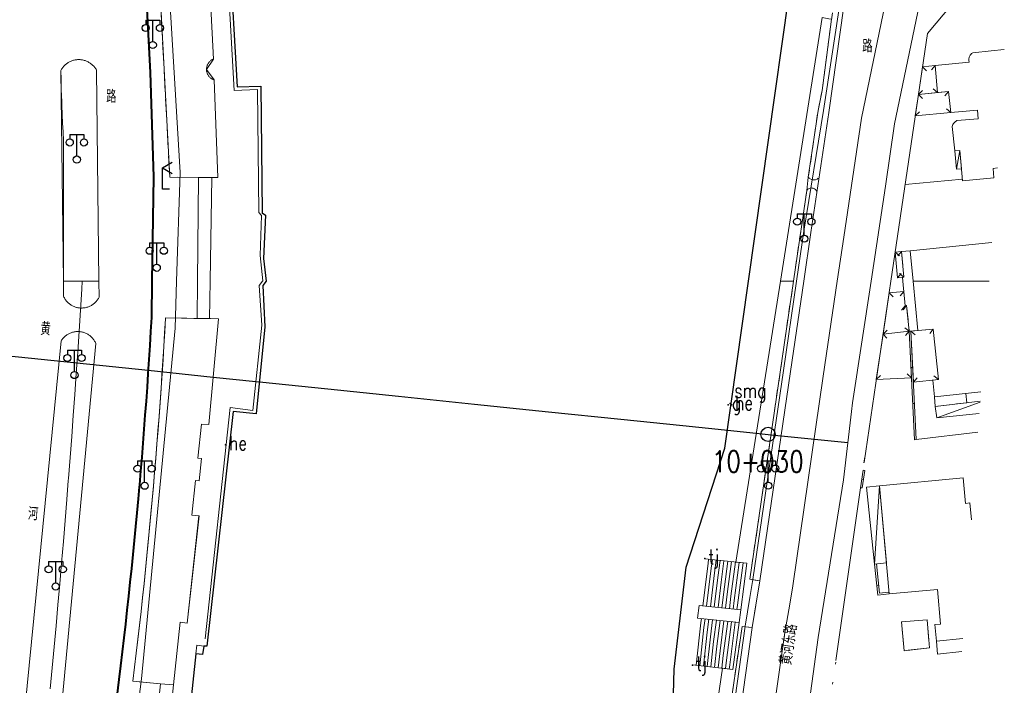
# Model space of a CAD drawing. Extents: x 39508475 to 39522402, y 3783947 to 3795549.
# Tile 241 of 256: x 39518041 to 39518179, y 3792443 to 3792537. Entities that reach past the tile are written whole.
import ezdxf
from ezdxf.enums import TextEntityAlignment as Align

# ---------------------------------------------------------------- set-up
doc = ezdxf.new("R2010")
doc.units = 0
doc.header["$PDSIZE"] = 0.2
for name, pattern in [('X0', [4, 3, -1]), ('X5', [3, 2, -1]), ('X6', [2, 1, -1])]:
    doc.linetypes.add(name, pattern=pattern)
doc.layers.get('0').update_dxf_attribs({"linetype": 'CONTINUOUS'})
for name, color, linetype in [('DLSS', 4, 'CONTINUOUS'), ('JCDL_DMX_F', 30, 'CONTINUOUS'), ('JCDL_JMDD_F', 231, 'CONTINUOUS'), ('JCDL_JMDX_F', 231, 'CONTINUOUS'), ('JCDL_JT_ZJ', 100, 'CONTINUOUS'), ('JCDL_JTD_F', 100, 'CONTINUOUS'), ('JCDL_SXX_F', 5, 'CONTINUOUS'), ('JCDL_ZBM', 3, 'CONTINUOUS'), ('JMD', 6, 'CONTINUOUS'), ('SXSS', 5, 'CONTINUOUS'), ('zdh', 7, 'CONTINUOUS'), ('断面线', 2, 'CONTINUOUS')]:
    doc.layers.add(name, color=color, linetype=linetype)
for name, color, linetype, lineweight in [('JCDL_JMDX', 1, 'CONTINUOUS', 0), ('JCDL_ZBX', 3, 'CONTINUOUS', 0), ('JCDL_ZBX_F', 7, 'CONTINUOUS', 0), ('TEXTL_ZJ', 7, 'CONTINUOUS', 0)]:
    doc.layers.add(name, color=color, linetype=linetype, lineweight=lineweight)
doc.styles.add('HZ', font='rs', dxfattribs={"width": 0.8, "bigfont": 'hztxt'})
doc.linetypes.add('10422', pattern='A,2,[150,AAA.SHX,S=1,R=0,X=0,Y=1],2,[177,AAA.SHX,S=1,R=0,X=0,Y=0.8],1e-09', length=4)
doc.linetypes.add('X19', pattern='A,4.5,[145,symbolx.shx,S=1,R=0,X=0,Y=1],4.5,-0.5,[146,symbolx.shx,S=1,R=0,X=0,Y=0],-0.5', length=10)
doc.linetypes.add('X35', pattern='A,2,[150,AAA.SHX,S=1,R=0,X=0,Y=1],2,[177,AAA.SHX,S=1,R=0,X=0,Y=0.8],1e-09', length=4)
doc.linetypes.add('X39', pattern='A,2,[150,symbolx.shx,S=1,R=0,X=0,Y=1],2,[151,symbolx.shx,S=1,R=0,X=0,Y=3],1e-11', length=4)
doc.linetypes.add('X4', pattern='A,0,-1e-09,[149,symbolx.shx,S=0.15,R=0,X=0,Y=0],-1.6', length=1.6)
doc.linetypes.add('X49', pattern='A,0,[5,symbolt.shx,S=1,R=0,X=0,Y=0],-10', length=10)
doc.linetypes.add('X7', pattern='A,6,-1.333,[149,symbolx.shx,S=0.25,R=0,X=0,Y=0],-1.333,[149,symbolx.shx,S=0.25,R=0,X=0,Y=0],-1.333', length=9.999)

# ---------------------------------------------------------------- blocks, each defined once
blk = doc.blocks.new('3521000')
at = {"color": 0}
for p, q in [((-1, 3.5), (1, 3.5)), ((0, 0.5), (0, 3.5))]:
    blk.add_line(p, q, dxfattribs=at)
at = {"color": 0, "linetype": 'Continuous', "flags": 128}
for points in [[(-1, 3.5), (-1, 2.9)], [(1, 3.5), (1, 2.9)]]:
    blk.add_lwpolyline(points, dxfattribs=at)
at = {"color": 0}
for centre in [(-1, 2.4), (1, 2.4), (0, 0)]:
    blk.add_circle(centre, 0.5, dxfattribs=at)
blk = doc.blocks.new('4563000')
at = {"color": 0}
for p, q in [((0, 0), (0, 3)), ((1, 0), (0, 0))]:
    blk.add_line(p, q, dxfattribs=at)
at = {"color": 0, "linetype": 'Continuous', "flags": 128}
for points in [[(0, 3), (1.39, 3.8)], [(0, 3), (1.39, 2.2)]]:
    blk.add_lwpolyline(points, dxfattribs=at)

msp = doc.modelspace()

# ---------------------------------------------------------------- linework, layer by layer
at = {"layer": 'DLSS', "linetype": 'X7', "lineweight": 0}
for points in [[(39518155.66548, 3792500), (39518156.58163, 3792506.18195), (39518159.05917, 3792522.92746), (39518162.38802, 3792539.01523), (39518163.18279, 3792542.85193), (39518163.27202, 3792543.9633), (39518163.51583, 3792547.00098), (39518164.87712, 3792563.74487), (39518165.0018, 3792566.13088), (39518164.66023, 3792567.73137), (39518163.61216, 3792572.64601), (39518163.20053, 3792575.99905), (39518159.51597, 3792595.39548), (39518157.26532, 3792612.49679), (39518156.91112, 3792616.17577), (39518154.91305, 3792626.47045), (39518149.85171, 3792649.29943)], [(39518049.46704, 3792500), (39518049.39851, 3792498.87861), (39518049.21225, 3792495.917), (39518049.0207, 3792492.95573), (39518048.82388, 3792489.99481), (39518048.62179, 3792487.03423), (39518048.41441, 3792484.07403), (39518048.20177, 3792481.1142), (39518047.98385, 3792478.15475), (39518047.76066, 3792475.19569), (39518047.53219, 3792472.23704), (39518047.50889, 3792471.94468), (39518047.29846, 3792469.2788), (39518047.05945, 3792466.32098), (39518046.81517, 3792463.36359), (39518046.56563, 3792460.40664), (39518046.31081, 3792457.45014), (39518046.05073, 3792454.4941), (39518045.78538, 3792451.53852), (39518045.51477, 3792448.58343), (39518045.23889, 3792445.62882), (39518044.95774, 3792442.67471)], [(39518092.18949, 3792250), (39518095.267, 3792258.38738), (39518105.38753, 3792285.7391), (39518114.08621, 3792309.40366), (39518116.01544, 3792314.65118), (39518119.80781, 3792324.20066), (39518122.26235, 3792330.95848), (39518128.67131, 3792348.59834), (39518133.07805, 3792360.7285), (39518134.88717, 3792366.52732), (39518135.45673, 3792368.14658), (39518136.74797, 3792374.78071), (39518139.60986, 3792389.48177), (39518139.81459, 3792391.5091), (39518140.52209, 3792396.30204), (39518144.51527, 3792423.43448), (39518144.94426, 3792426.61108), (39518145.17429, 3792428.87269), (39518148.2911, 3792450.58509), (39518148.96509, 3792454.55318), (39518149.40353, 3792457.13571), (39518153.68458, 3792486.63333), (39518155.66548, 3792500)]]:
    msp.add_lwpolyline(points, dxfattribs=at)
at = {"layer": 'DLSS', "linetype": 'Continuous', "lineweight": 20}
for points in [[(39518160.41285, 3792500), (39518162.44547, 3792513.36764), (39518163.72065, 3792522.11072), (39518167.87378, 3792542.181), (39518169.67393, 3792564.21949), (39518169.72831, 3792566.64682), (39518168.28135, 3792573.42879), (39518167.87709, 3792576.72808), (39518162.18762, 3792605.40012), (39518163.729, 3792606.91606), (39518162.03554, 3792621.74546), (39518162.25699, 3792623.85499), (39518163.022, 3792627.24601), (39518164.26999, 3792630.48901), (39518165.679, 3792633.05901), (39518166.42472, 3792634.16999)], [(39518141.847, 3792631.077), (39518142.276, 3792630.495), (39518142.652, 3792629.604), (39518143.235, 3792628.288), (39518144.19699, 3792626.348), (39518145.994, 3792622.722), (39518148.724, 3792617.21399), (39518151.20301, 3792612.065), (39518151.867, 3792610.63999), (39518154.92799, 3792594.52399), (39518158.58399, 3792575.278), (39518159.002, 3792571.873), (39518159.92377, 3792568.13907), (39518160.093, 3792566.757), (39518160.306, 3792565.759), (39518160.20137, 3792564.18442), (39518159.0045, 3792555.00183), (39518157.54638, 3792544.91896), (39518157.28786, 3792542.76867), (39518156.58401, 3792538.66191), (39518154.45901, 3792523.74301), (39518151.962, 3792506.866), (39518150.94448, 3792500)], [(39518097.20797, 3792250), (39518097.44999, 3792250.66264), (39518120.40475, 3792312.88113), (39518124.23912, 3792322.54604), (39518137.54934, 3792359.18531), (39518140.05925, 3792367.03658), (39518144.29476, 3792388.79219), (39518144.50989, 3792390.92773), (39518149.53245, 3792425.05057), (39518152.96846, 3792449.8766), (39518156.54301, 3792472.073), (39518157.66355, 3792481.64682), (39518157.808, 3792482.869), (39518160.41285, 3792500)], [(39518150.94448, 3792500), (39518149.064, 3792487.31099), (39518144.79, 3792457.862), (39518144.361, 3792455.335), (39518143.677, 3792451.308), (39518140.306, 3792427.16001), (39518139.89101, 3792424.08701), (39518135.90201, 3792396.983), (39518135.179, 3792392.08499), (39518134.985, 3792390.164), (39518132.164, 3792375.673), (39518130.938, 3792369.374), (39518130.454, 3792367.998), (39518130.08374, 3792366.81279), (39518128.652, 3792362.222), (39518124.282, 3792350.193), (39518117.873, 3792332.553), (39518115.44199, 3792325.86)]]:
    msp.add_lwpolyline(points, dxfattribs=at)
at = {"layer": 'DLSS', "linetype": 'Continuous', "lineweight": 40}
for points in [[(39518055.42901, 3792597.927), (39518059.033, 3792529.353), (39518059.467, 3792514.68)], [(39518059.467, 3792514.68), (39518059.26746, 3792500)], [(39518059.26746, 3792500), (39518059.198, 3792494.89), (39518059.08355, 3792492.92644), (39518058.96379, 3792490.96319), (39518058.83913, 3792489.00025), (39518058.70956, 3792487.03763), (39518058.5751, 3792485.07534), (39518058.43574, 3792483.11338), (39518058.29148, 3792481.15179), (39518058.14233, 3792479.19056), (39518057.98828, 3792477.2297), (39518057.82933, 3792475.26924), (39518057.66549, 3792473.30918), (39518057.49676, 3792471.34954), (39518057.471, 3792471.06), (39518057.32314, 3792469.39032), (39518057.14462, 3792467.43154), (39518056.96122, 3792465.47322), (39518056.77292, 3792463.51536), (39518056.57974, 3792461.55797), (39518056.38168, 3792459.60108), (39518056.17872, 3792457.64468), (39518055.97089, 3792455.6888), (39518055.75817, 3792453.73344), (39518055.54058, 3792451.77862), (39518055.3181, 3792449.82434), (39518055.09074, 3792447.87063), (39518054.85851, 3792445.9175), (39518054.621, 3792443.965), (39518052.82399, 3792429.06384)]]:
    msp.add_lwpolyline(points, dxfattribs=at)
at = {"layer": 'DLSS', "linetype": 'X6', "lineweight": 0}
for points in [[(39518152.985, 3792514.46799), (39518152.811, 3792514.351), (39518152.61, 3792514.273), (39518152.471, 3792514.247), (39518152.258, 3792514.247), (39518152.056, 3792514.292), (39518151.72, 3792514.49), (39518151.58801, 3792514.637), (39518152.951, 3792524.009), (39518153.537, 3792526.841), (39518155.12894, 3792538.98241)], [(39518149.4973, 3792500), (39518151.364, 3792512.755), (39518151.512, 3792512.923), (39518151.729, 3792513.056), (39518151.96001, 3792513.112), (39518152.14099, 3792513.107), (39518152.292, 3792513.06999), (39518152.451, 3792512.994), (39518152.57501, 3792512.89799), (39518152.722, 3792512.70899), (39518152.79899, 3792512.51701)], [(39518144.79, 3792457.862), (39518143.36201, 3792458.078), (39518149.4973, 3792500)], [(39518143.677, 3792451.308), (39518142.275, 3792451.43799), (39518139.007, 3792429.449), (39518139.047, 3792429.166), (39518139.17099, 3792428.927), (39518139.32799, 3792428.776), (39518139.46599, 3792428.69799), (39518139.62299, 3792428.65), (39518139.91, 3792428.651), (39518140.133, 3792428.733), (39518140.35801, 3792428.927), (39518140.471, 3792429.135), (39518140.62841, 3792429.43792)]]:
    msp.add_lwpolyline(points, dxfattribs=at)
at = {"layer": 'JCDL_DMX_F', "color": 3, "linetype": 'X35', "lineweight": 0}
for points in [[(39518147.65501, 3792500), (39518153.521, 3792537.07201)], [(39518141.40386, 3792460.49389), (39518147.65501, 3792500)], [(39518117.88804, 3792342.68606), (39518126.13195, 3792365.1088), (39518128.83537, 3792374.77183), (39518129.41843, 3792377.27884), (39518139.51362, 3792445.54932)]]:
    msp.add_lwpolyline(points, dxfattribs=at)
at = {"layer": 'JCDL_JMDX', "color": 6, "linetype": 'X19', "lineweight": 0}
for points in [[(39518066.15233, 3792610.45699), (39518070.854, 3792526.84199), (39518074.097, 3792526.97301), (39518074.28701, 3792509.63999), (39518074.66101, 3792509.235), (39518074.506, 3792503.591), (39518074.84401, 3792500.049), (39518074.80803, 3792500)], [(39518171.76381, 3792538.92174), (39518168.34691, 3792534.823), (39518163.19628, 3792500)], [(39518165.20658, 3792513.59931), (39518173.25834, 3792514.36915)], [(39518074.80803, 3792500), (39518074.366, 3792499.398), (39518074.724, 3792493.826), (39518073.465, 3792481.824), (39518070.275, 3792482.21), (39518066.77301, 3792449.678)], [(39518163.19628, 3792500), (39518159.42545, 3792474.50578)], [(39518166.52848, 3792477.69813), (39518166.778, 3792477.71099), (39518175.44019, 3792478.75958)], [(39518158.92155, 3792470.94556), (39518155.47965, 3792446.62693)]]:
    msp.add_lwpolyline(points, dxfattribs=at)
at = {"layer": 'JCDL_JMDX', "color": 6, "linetype": 'Continuous', "lineweight": 0}
for points in [[(39518172.43018, 3792515.75386), (39518172.91687, 3792518.39489)], [(39518065.66779, 3792500), (39518065.80909, 3792514.59927), (39518067.696, 3792514.581), (39518067.45845, 3792500)], [(39518067.45845, 3792500), (39518067.37284, 3792494.74462), (39518065.617, 3792494.753), (39518065.66779, 3792500)], [(39518165.768, 3792492.947), (39518166.01769, 3792492.95946)], [(39518165.768, 3792492.947), (39518166.52848, 3792477.69813)], [(39518166.01769, 3792492.95946), (39518166.77817, 3792477.71058)], [(39518166.0215, 3792487.86405), (39518166.27119, 3792487.8765)], [(39518166.27499, 3792482.78109), (39518166.52468, 3792482.79354)], [(39518169.662, 3792480.785), (39518175.75285, 3792483.00531)], [(39518166.52848, 3792477.69813), (39518166.77817, 3792477.71058)], [(39518159.27945, 3792473.40566), (39518158.92155, 3792470.94556)], [(39518159.52685, 3792473.36967), (39518159.16895, 3792470.90956)], [(39518159.27945, 3792473.40566), (39518159.52685, 3792473.36967)], [(39518159.09693, 3792472.15101), (39518159.34432, 3792472.11502)], [(39518158.92155, 3792470.94556), (39518159.16895, 3792470.90956)], [(39518161.60142, 3792471.19548), (39518160.907, 3792460.204)], [(39518137.023, 3792460.946), (39518142.946, 3792460.336)], [(39518137.56145, 3792460.89054), (39518137.4829, 3792460.29245)], [(39518138.09991, 3792460.83509), (39518137.94281, 3792459.63891)], [(39518138.63836, 3792460.77964), (39518138.40272, 3792458.98536)], [(39518139.17681, 3792460.72418), (39518138.86263, 3792458.33182)], [(39518139.71527, 3792460.66873), (39518139.32254, 3792457.67827)], [(39518140.25372, 3792460.61327), (39518139.78245, 3792457.02473)], [(39518140.79218, 3792460.55782), (39518140.24236, 3792456.37118)], [(39518141.33063, 3792460.50237), (39518140.70227, 3792455.71764)], [(39518141.86909, 3792460.44691), (39518141.16218, 3792455.06409)], [(39518142.40754, 3792460.39146), (39518141.62209, 3792454.41054)], [(39518142.946, 3792460.336), (39518142.082, 3792453.757)], [(39518137.4829, 3792460.29245), (39518136.75401, 3792454.33114)], [(39518137.94281, 3792459.63891), (39518137.28681, 3792454.27373)], [(39518138.40272, 3792458.98536), (39518137.81961, 3792454.21631)], [(39518160.907, 3792460.204), (39518161.15563, 3792460.23011)], [(39518160.907, 3792460.204), (39518161.368, 3792455.815), (39518162.96242, 3792456.00998)], [(39518161.15563, 3792460.23011), (39518161.59007, 3792456.09402), (39518162.93207, 3792456.25813)], [(39518138.86263, 3792458.33182), (39518138.35241, 3792454.1589)], [(39518139.32254, 3792457.67827), (39518138.88521, 3792454.10148)], [(39518139.78245, 3792457.02473), (39518139.41801, 3792454.04407)], [(39518140.24236, 3792456.37118), (39518139.95081, 3792453.98666)], [(39518161.2214, 3792457.21075), (39518161.47003, 3792457.23686)], [(39518162.96242, 3792456.00998), (39518162.93207, 3792456.25813)], [(39518140.70227, 3792455.71764), (39518140.4836, 3792453.92924)], [(39518141.16218, 3792455.06409), (39518141.0164, 3792453.87183)], [(39518136.22121, 3792454.38856), (39518142.082, 3792453.757)], [(39518141.62209, 3792454.41054), (39518141.5492, 3792453.81441)], [(39518136.00999, 3792452.608), (39518141.848, 3792451.979)], [(39518136.462, 3792451.951), (39518136.54072, 3792452.55082)], [(39518136.91399, 3792451.294), (39518137.07145, 3792452.49363)], [(39518137.366, 3792450.637), (39518137.60218, 3792452.43645)], [(39518137.81799, 3792449.98), (39518138.13291, 3792452.37927)], [(39518138.26999, 3792449.323), (39518138.66364, 3792452.32209)], [(39518138.72199, 3792448.666), (39518139.19436, 3792452.26491)], [(39518139.17399, 3792448.009), (39518139.72509, 3792452.20773)], [(39518139.62599, 3792447.352), (39518140.25582, 3792452.15055)], [(39518140.07799, 3792446.695), (39518140.78655, 3792452.09337)], [(39518140.52999, 3792446.038), (39518141.31728, 3792452.03618)], [(39518135.80081, 3792445.97465), (39518136.462, 3792451.951)], [(39518136.31893, 3792445.91528), (39518136.91399, 3792451.294)], [(39518140.98199, 3792445.381), (39518141.848, 3792451.979)], [(39518136.83705, 3792445.85592), (39518137.366, 3792450.637)], [(39518137.35516, 3792445.79655), (39518137.81799, 3792449.98)], [(39518137.87328, 3792445.73719), (39518138.26999, 3792449.323)], [(39518065.43799, 3792447.576), (39518066.364, 3792447.48299), (39518066.568, 3792448.66999), (39518065.583, 3792448.783), (39518065.43799, 3792447.576)], [(39518138.3914, 3792445.67783), (39518138.72199, 3792448.666)], [(39518138.90952, 3792445.61846), (39518139.17399, 3792448.009)], [(39518139.42764, 3792445.5591), (39518139.62599, 3792447.352)], [(39518139.94576, 3792445.49973), (39518140.07799, 3792446.695)], [(39518135.28269, 3792446.03401), (39518140.98199, 3792445.381)], [(39518140.46388, 3792445.44037), (39518140.52999, 3792446.038)], [(39518062.31701, 3792443.233), (39518060.772, 3792428.45901), (39518058.922, 3792428.626), (39518060.46301, 3792443.342), (39518062.31701, 3792443.233)]]:
    msp.add_lwpolyline(points, dxfattribs=at)
at = {"layer": 'JCDL_JMDX', "color": 6, "linetype": 'X5', "lineweight": 0}
msp.add_lwpolyline([(39518169.32044, 3792483.75363), (39518169.451, 3792482.395), (39518173.88, 3792482.895), (39518173.75262, 3792484.21135)], dxfattribs=at)
at = {"layer": 'JCDL_JMDX_F', "linetype": 'Continuous', "lineweight": 0}
for points in [[(39518066.98801, 3792549.50201), (39518067.905, 3792531.251), (39518067.82235, 3792531.21392), (39518067.74215, 3792531.17177), (39518067.66451, 3792531.12509), (39518067.58968, 3792531.07403), (39518067.5179, 3792531.01875), (39518067.44941, 3792530.95945), (39518067.38444, 3792530.89631), (39518067.3232, 3792530.82954), (39518067.2659, 3792530.75937), (39518067.21272, 3792530.68602), (39518067.16384, 3792530.60975), (39518067.11942, 3792530.53079), (39518067.0796, 3792530.44941), (39518067.04453, 3792530.36588), (39518067.0143, 3792530.28047), (39518066.98903, 3792530.19347), (39518066.9688, 3792530.10517), (39518066.95367, 3792530.01584), (39518066.94369, 3792529.9258), (39518066.9389, 3792529.83533), (39518066.93899, 3792529.778), (39518066.93932, 3792529.74473), (39518066.94493, 3792529.65431), (39518066.95572, 3792529.56436), (39518066.97166, 3792529.47518), (39518066.9927, 3792529.38706), (39518067.01876, 3792529.30029), (39518067.04976, 3792529.21516), (39518067.08559, 3792529.13195), (39518067.12614, 3792529.05094), (39518067.17128, 3792528.97239), (39518067.22085, 3792528.89656), (39518067.2747, 3792528.8237), (39518067.33264, 3792528.75405), (39518067.39448, 3792528.68785), (39518067.46002, 3792528.6253), (39518067.52904, 3792528.56662), (39518067.60132, 3792528.512), (39518067.67662, 3792528.46162), (39518067.75468, 3792528.41564), (39518067.83525, 3792528.37422), (39518067.91807, 3792528.3375), (39518068.00301, 3792528.306), (39518068.54301, 3792514.602), (39518067.696, 3792514.581)], [(39518046.84523, 3792500), (39518046.82901, 3792519.768), (39518046.76725, 3792520.99939), (39518046.70991, 3792522.23099), (39518046.65666, 3792523.46278), (39518046.60749, 3792524.69474), (39518046.57859, 3792525.48093), (39518046.56241, 3792525.92685), (39518046.52141, 3792527.15911), (39518046.48449, 3792528.39149), (39518046.452, 3792529.624), (39518046.50778, 3792529.7281), (39518046.56819, 3792529.82959), (39518046.63277, 3792529.92848), (39518046.70141, 3792530.0246), (39518046.77398, 3792530.11778), (39518046.85036, 3792530.20786), (39518046.93043, 3792530.29469), (39518047.01403, 3792530.37812), (39518047.10103, 3792530.458), (39518047.19128, 3792530.53419), (39518047.28461, 3792530.60657), (39518047.38088, 3792530.675), (39518047.4799, 3792530.73937), (39518047.58152, 3792530.79956), (39518047.68555, 3792530.85548), (39518047.79182, 3792530.90703), (39518047.90014, 3792530.95411), (39518048.01032, 3792530.99665), (39518048.12217, 3792531.03458), (39518048.23551, 3792531.06782), (39518048.35012, 3792531.09632), (39518048.46583, 3792531.12002), (39518048.58242, 3792531.1389), (39518048.69969, 3792531.15291), (39518048.81745, 3792531.16204), (39518048.93548, 3792531.16626), (39518049.05359, 3792531.16557), (39518049.165, 3792531.16001), (39518049.17157, 3792531.15998), (39518049.2892, 3792531.14948), (39518049.40631, 3792531.1341), (39518049.52267, 3792531.11386), (39518049.63809, 3792531.0888), (39518049.75237, 3792531.05897), (39518049.86531, 3792531.02441), (39518049.97671, 3792530.98519), (39518050.08639, 3792530.94137), (39518050.19415, 3792530.89302), (39518050.29981, 3792530.84024), (39518050.40318, 3792530.78311), (39518050.50409, 3792530.72173), (39518050.60236, 3792530.65621), (39518050.69782, 3792530.58666), (39518050.7903, 3792530.5132), (39518050.87965, 3792530.43596), (39518050.96572, 3792530.35508), (39518051.04834, 3792530.27068), (39518051.12739, 3792530.18292), (39518051.20272, 3792530.09195), (39518051.2742, 3792529.99793), (39518051.34171, 3792529.90102), (39518051.40513, 3792529.80138), (39518051.464, 3792529.699), (39518051.81557, 3792500)], [(39518167.65924, 3792530.17372), (39518168.21016, 3792529.59366)], [(39518169.43137, 3792530.34316), (39518168.91969, 3792529.7282)], [(39518167.08193, 3792526.27056), (39518167.66194, 3792526.82154)], [(39518169.76608, 3792526.52775), (39518169.15106, 3792527.03937)], [(39518167.08193, 3792526.27056), (39518167.63291, 3792525.69054)], [(39518171.28556, 3792526.67335), (39518170.78307, 3792526.05085)], [(39518171.63087, 3792523.73602), (39518171.00842, 3792524.23857)], [(39518166.63641, 3792523.2585), (39518167.21648, 3792523.80943)], [(39518163.80136, 3792504.08983), (39518164.41859, 3792503.58088)], [(39518164.68866, 3792504.17514), (39518164.17971, 3792503.55791)], [(39518164.14969, 3792500.4667), (39518164.65865, 3792501.08392)], [(39518165.037, 3792500.552), (39518164.41978, 3792501.06095)], [(39518051.81557, 3792500), (39518051.84199, 3792497.768), (39518051.78926, 3792497.66518), (39518051.73193, 3792497.56484), (39518051.67044, 3792497.46699), (39518051.60492, 3792497.3718), (39518051.53547, 3792497.27942), (39518051.46223, 3792497.19004), (39518051.38531, 3792497.10379), (39518051.30485, 3792497.02084), (39518051.22099, 3792496.94132), (39518051.13388, 3792496.86538), (39518051.04367, 3792496.79315), (39518050.95052, 3792496.72475), (39518050.85459, 3792496.66031), (39518050.75604, 3792496.59994), (39518050.65507, 3792496.54374), (39518050.55183, 3792496.49181), (39518050.4465, 3792496.44425), (39518050.33928, 3792496.40113), (39518050.23036, 3792496.36253), (39518050.11991, 3792496.32852), (39518050.00814, 3792496.29917), (39518049.89523, 3792496.2745), (39518049.7814, 3792496.25459), (39518049.66683, 3792496.23945), (39518049.55173, 3792496.22911), (39518049.4363, 3792496.2236), (39518049.32073, 3792496.22291), (39518049.20524, 3792496.22707), (39518049.09003, 3792496.23604), (39518048.97529, 3792496.24983), (39518048.963, 3792496.252), (39518048.86123, 3792496.2684), (39518048.74804, 3792496.29173), (39518048.63593, 3792496.31977), (39518048.52509, 3792496.35247), (39518048.41571, 3792496.38978), (39518048.30799, 3792496.43163), (39518048.20212, 3792496.47795), (39518048.09827, 3792496.52865), (39518047.99663, 3792496.58366), (39518047.89739, 3792496.64286), (39518047.80071, 3792496.70617), (39518047.70675, 3792496.77346), (39518047.6157, 3792496.84462), (39518047.5277, 3792496.91953), (39518047.44291, 3792496.99805), (39518047.36147, 3792497.08005), (39518047.28354, 3792497.16538), (39518047.20924, 3792497.25389), (39518047.13871, 3792497.34544), (39518047.07207, 3792497.43985), (39518047.00944, 3792497.53697), (39518046.95092, 3792497.63663), (39518046.89662, 3792497.73864), (39518046.847, 3792497.843), (39518046.84523, 3792500)], [(39518162.9536, 3792498.37269), (39518163.50057, 3792497.78889)], [(39518165.02901, 3792498.542), (39518164.51554, 3792497.92852)], [(39518165.22001, 3792496.551), (39518164.71078, 3792495.934)], [(39518165.419, 3792496.57), (39518164.9099, 3792495.9529)], [(39518062.31701, 3792443.233), (39518063.25901, 3792452.04401), (39518064.236, 3792451.91299), (39518065.894, 3792466.98801), (39518064.862, 3792467.08499), (39518065.381, 3792471.963), (39518065.90201, 3792471.91701), (39518066.241, 3792475.063), (39518065.71701, 3792475.129), (39518066.23999, 3792479.897), (39518067.28499, 3792479.821), (39518068.62901, 3792494.72799), (39518067.504, 3792494.744)], [(39518046.494, 3792491.59001), (39518046.55527, 3792491.68839), (39518046.621, 3792491.78386), (39518046.69072, 3792491.87647), (39518046.76429, 3792491.96604), (39518046.8416, 3792492.05241), (39518046.92249, 3792492.13543), (39518047.00682, 3792492.21495), (39518047.09445, 3792492.29082), (39518047.18521, 3792492.36292), (39518047.27895, 3792492.43111), (39518047.37549, 3792492.49527), (39518047.47466, 3792492.55528), (39518047.57628, 3792492.61103), (39518047.68017, 3792492.66243), (39518047.78615, 3792492.70939), (39518047.89402, 3792492.75182), (39518048.00359, 3792492.78963), (39518048.11466, 3792492.82278), (39518048.22704, 3792492.85119), (39518048.34052, 3792492.87481), (39518048.4549, 3792492.89361), (39518048.56997, 3792492.90754), (39518048.68553, 3792492.91659), (39518048.80137, 3792492.92074), (39518048.91728, 3792492.91997), (39518049.03305, 3792492.9143), (39518049.14848, 3792492.90373), (39518049.236, 3792492.892), (39518049.26336, 3792492.88828), (39518049.37748, 3792492.86798), (39518049.49064, 3792492.84286), (39518049.60263, 3792492.81297), (39518049.71326, 3792492.77837), (39518049.82232, 3792492.73911), (39518049.92962, 3792492.69527), (39518050.03497, 3792492.64692), (39518050.13818, 3792492.59415), (39518050.23906, 3792492.53706), (39518050.33743, 3792492.47575), (39518050.43311, 3792492.41033), (39518050.52594, 3792492.34091), (39518050.61575, 3792492.26762), (39518050.70237, 3792492.1906), (39518050.78565, 3792492.10997), (39518050.86544, 3792492.02589), (39518050.94159, 3792491.93851), (39518051.01398, 3792491.84798), (39518051.08247, 3792491.75447), (39518051.14694, 3792491.65813), (39518051.20727, 3792491.55916), (39518051.26335, 3792491.45772), (39518051.31509, 3792491.35399), (39518051.36201, 3792491.248), (39518046.18, 3792436.039)], [(39518162.09544, 3792492.55738), (39518162.67256, 3792493.11141)], [(39518162.09544, 3792492.55738), (39518162.64937, 3792491.98018)], [(39518165.768, 3792492.947), (39518165.14823, 3792493.45286)], [(39518165.768, 3792492.947), (39518165.24794, 3792492.33911)], [(39518166.01766, 3792492.95952), (39518166.62394, 3792492.43758)], [(39518169.161, 3792493.273), (39518168.65472, 3792492.65358)], [(39518041.077, 3792436.41399), (39518046.494, 3792491.59001)], [(39518161.15172, 3792486.1769), (39518161.7442, 3792486.71446)], [(39518166.09265, 3792486.42275), (39518165.49955, 3792486.95962)], [(39518169.88, 3792486.174), (39518169.26019, 3792486.6798)], [(39518166.37377, 3792485.81881), (39518166.89524, 3792486.4255)], [(39518159.41622, 3792474.45855), (39518159.53786, 3792475.27174)], [(39518142.082, 3792453.757), (39518136.22121, 3792454.38856), (39518136.00999, 3792452.608), (39518141.848, 3792451.979), (39518142.082, 3792453.757)], [(39518155.44653, 3792446.39295), (39518155.40789, 3792446.11998)], [(39518155.01099, 3792443.31568), (39518155.04915, 3792443.58527)]]:
    msp.add_lwpolyline(points, dxfattribs=at)
at = {"layer": 'JCDL_JMDX_F', "linetype": 'X5', "lineweight": 0}
for points in [[(39518165.90306, 3792504.29183), (39518164.68866, 3792504.17514), (39518165.037, 3792500.552), (39518164.83799, 3792500.533), (39518164.88913, 3792500)], [(39518164.88913, 3792500), (39518165.22001, 3792496.551), (39518165.419, 3792496.57), (39518165.768, 3792492.947), (39518166.98196, 3792493.06354)]]:
    msp.add_lwpolyline(points, dxfattribs=at)
at = {"layer": 'JCDL_SXX_F', "linetype": 'X39', "lineweight": 0}
for points in [[(39518066.46235, 3792610.5498), (39518071.271, 3792527.322), (39518074.563, 3792527.428), (39518074.75801, 3792509.63), (39518075.247, 3792509.28701), (39518074.946, 3792503.19899), (39518075.35599, 3792500.024), (39518075.33709, 3792500)], [(39518075.33709, 3792500), (39518074.845, 3792499.37501), (39518075.15, 3792493.57501), (39518073.94, 3792481.322), (39518070.69, 3792481.663), (39518067.01199, 3792448.68499), (39518066.568, 3792448.66999)], [(39518065.438, 3792447.576), (39518063.33748, 3792427.65148)]]:
    msp.add_lwpolyline(points, dxfattribs=at)
at = {"layer": 'JCDL_ZBM', "linetype": 'Continuous', "lineweight": 0}
for points in [[(39518068.54301, 3792514.602), (39518067.696, 3792514.581), (39518065.80909, 3792514.59927), (39518061.77, 3792514.65068), (39518059.00101, 3792567.338)], [(39518066.98801, 3792549.50201), (39518067.905, 3792531.251), (39518066.93899, 3792529.778), (39518068.00301, 3792528.306), (39518068.54301, 3792514.602)], [(39518151.364, 3792512.755), (39518149.49718, 3792499.99914), (39518147.65491, 3792499.9997), (39518153.521, 3792537.07201), (39518154.46599, 3792536.91901), (39518154.85226, 3792536.84756), (39518153.537, 3792526.841), (39518152.951, 3792524.009), (39518151.58801, 3792514.637), (39518151.364, 3792512.755)], [(39518051.81557, 3792500), (39518046.82019, 3792500), (39518046.452, 3792529.624), (39518046.50778, 3792529.7281), (39518046.56819, 3792529.82959), (39518046.63277, 3792529.92848), (39518046.70141, 3792530.0246), (39518046.77398, 3792530.11778), (39518046.85036, 3792530.20786), (39518046.93043, 3792530.29469), (39518047.01403, 3792530.37812), (39518047.10103, 3792530.458), (39518047.19128, 3792530.53419), (39518047.28461, 3792530.60657), (39518047.38088, 3792530.675), (39518047.4799, 3792530.73937), (39518047.58152, 3792530.79956), (39518047.68555, 3792530.85548), (39518047.79182, 3792530.90703), (39518047.90014, 3792530.95411), (39518048.01032, 3792530.99665), (39518048.12217, 3792531.03458), (39518048.23551, 3792531.06782), (39518048.35012, 3792531.09632), (39518048.46583, 3792531.12002), (39518048.58242, 3792531.1389), (39518048.69969, 3792531.15291), (39518048.81745, 3792531.16204), (39518048.93548, 3792531.16626), (39518049.05359, 3792531.16557), (39518049.165, 3792531.16001), (39518049.17157, 3792531.15998), (39518049.2892, 3792531.14948), (39518049.40631, 3792531.1341), (39518049.52267, 3792531.11386), (39518049.63809, 3792531.0888), (39518049.75237, 3792531.05897), (39518049.86531, 3792531.02441), (39518049.97671, 3792530.98519), (39518050.08639, 3792530.94137), (39518050.19415, 3792530.89302), (39518050.29981, 3792530.84024), (39518050.40318, 3792530.78311), (39518050.50409, 3792530.72173), (39518050.60236, 3792530.65621), (39518050.69782, 3792530.58666), (39518050.7903, 3792530.5132), (39518050.87965, 3792530.43596), (39518050.96572, 3792530.35508), (39518051.04834, 3792530.27068), (39518051.12739, 3792530.18292), (39518051.20272, 3792530.09195), (39518051.2742, 3792529.99793), (39518051.34171, 3792529.90102), (39518051.40513, 3792529.80138), (39518051.464, 3792529.699), (39518051.81557, 3792500)], [(39518049.4363, 3792496.2236), (39518049.32073, 3792496.22291), (39518049.20524, 3792496.22707), (39518049.09003, 3792496.23604), (39518048.97529, 3792496.24983), (39518048.963, 3792496.252), (39518048.86123, 3792496.2684), (39518048.74804, 3792496.29173), (39518048.63593, 3792496.31977), (39518048.52509, 3792496.35247), (39518048.41571, 3792496.38978), (39518048.30799, 3792496.43163), (39518048.20212, 3792496.47795), (39518048.09827, 3792496.52865), (39518047.99663, 3792496.58366), (39518047.89739, 3792496.64286), (39518047.80071, 3792496.70617), (39518047.70675, 3792496.77346), (39518047.6157, 3792496.84462), (39518047.5277, 3792496.91953), (39518047.44291, 3792496.99805), (39518047.36147, 3792497.08005), (39518047.28354, 3792497.16538), (39518047.20924, 3792497.25389), (39518047.13871, 3792497.34544), (39518047.07207, 3792497.43985), (39518047.00944, 3792497.53697), (39518046.95092, 3792497.63663), (39518046.89662, 3792497.73864), (39518046.847, 3792497.843), (39518046.82019, 3792500), (39518051.81557, 3792500), (39518051.84199, 3792497.768), (39518051.78926, 3792497.66518), (39518051.73193, 3792497.56484), (39518051.67044, 3792497.46699), (39518051.60492, 3792497.3718), (39518051.53547, 3792497.27942), (39518051.46223, 3792497.19004), (39518051.38531, 3792497.10379), (39518051.30485, 3792497.02084), (39518051.22099, 3792496.94132), (39518051.13388, 3792496.86538), (39518051.04367, 3792496.79315), (39518050.95052, 3792496.72475), (39518050.85459, 3792496.66031), (39518050.75604, 3792496.59994), (39518050.65507, 3792496.54374), (39518050.55183, 3792496.49181), (39518050.4465, 3792496.44425), (39518050.33928, 3792496.40113), (39518050.23036, 3792496.36253), (39518050.11991, 3792496.32852), (39518050.00814, 3792496.29917), (39518049.89523, 3792496.2745), (39518049.7814, 3792496.25459), (39518049.66683, 3792496.23945), (39518049.55173, 3792496.22911), (39518049.4363, 3792496.2236)], [(39518144.79, 3792457.862), (39518143.677, 3792451.308), (39518142.275, 3792451.43799), (39518140.15342, 3792437.16277), (39518138.29944, 3792437.33823), (39518139.51362, 3792445.54933), (39518140.98199, 3792445.381), (39518141.848, 3792451.979), (39518142.082, 3792453.757), (39518142.946, 3792460.336), (39518141.40386, 3792460.49389), (39518147.65491, 3792499.9997), (39518149.49718, 3792499.99914), (39518143.36201, 3792458.078), (39518144.79, 3792457.862)], [(39518061.18386, 3792494.85049), (39518065.617, 3792494.753), (39518067.504, 3792494.744), (39518068.62901, 3792494.72799), (39518067.28499, 3792479.821), (39518066.23999, 3792479.897), (39518065.708, 3792475.123), (39518066.241, 3792475.063), (39518065.90201, 3792471.91701), (39518065.381, 3792471.963), (39518064.862, 3792467.08499), (39518065.87601, 3792467.013), (39518064.236, 3792451.91299), (39518063.25901, 3792452.04401), (39518062.31701, 3792443.233), (39518060.463, 3792443.342), (39518056.59451, 3792443.75454), (39518056.83315, 3792445.71355), (39518057.06645, 3792447.67321), (39518057.29482, 3792449.63344), (39518057.51827, 3792451.59424), (39518057.73678, 3792453.5556), (39518057.95036, 3792455.5175), (39518058.159, 3792457.47993), (39518058.36271, 3792459.44288), (39518058.56149, 3792461.40634), (39518058.75533, 3792463.37029), (39518058.84335, 3792464.28357), (39518058.94422, 3792465.33472), (39518059.12818, 3792467.29962), (39518059.3072, 3792469.26497), (39518059.48127, 3792471.23077), (39518059.6504, 3792473.197), (39518059.81459, 3792475.16365), (39518059.97383, 3792477.13071), (39518060.12812, 3792479.09816), (39518060.27746, 3792481.06599), (39518060.42186, 3792483.0342), (39518060.56131, 3792485.00276), (39518060.6958, 3792486.97166), (39518060.82535, 3792488.9409), (39518060.94994, 3792490.91045), (39518061.06958, 3792492.88031), (39518061.18386, 3792494.85049)], [(39518046.494, 3792491.59001), (39518046.55528, 3792491.68838), (39518046.62101, 3792491.78386), (39518046.69072, 3792491.87646), (39518046.76429, 3792491.96603), (39518046.8416, 3792492.0524), (39518046.92248, 3792492.13542), (39518047.00682, 3792492.21494), (39518047.09445, 3792492.29082), (39518047.18521, 3792492.36292), (39518047.27895, 3792492.43111), (39518047.37548, 3792492.49526), (39518047.47466, 3792492.55528), (39518047.57627, 3792492.61103), (39518047.68017, 3792492.66244), (39518047.78615, 3792492.70939), (39518047.89401, 3792492.75181), (39518048.00359, 3792492.78964), (39518048.11466, 3792492.82278), (39518048.22704, 3792492.85119), (39518048.34052, 3792492.87482), (39518048.4549, 3792492.89361), (39518048.56997, 3792492.90755), (39518048.68553, 3792492.91659), (39518048.80137, 3792492.92074), (39518048.91728, 3792492.91998), (39518049.03305, 3792492.91431), (39518049.14849, 3792492.90373), (39518049.236, 3792492.892), (39518049.26336, 3792492.88829), (39518049.37748, 3792492.86798), (39518049.49064, 3792492.84286), (39518049.60264, 3792492.81297), (39518049.71327, 3792492.77838), (39518049.82232, 3792492.73912), (39518049.92962, 3792492.69528), (39518050.03497, 3792492.64692), (39518050.13819, 3792492.59416), (39518050.23906, 3792492.53706), (39518050.33742, 3792492.47575), (39518050.43311, 3792492.41033), (39518050.52595, 3792492.34092), (39518050.61575, 3792492.26763), (39518050.70237, 3792492.1906), (39518050.78564, 3792492.10997), (39518050.86543, 3792492.02589), (39518050.94159, 3792491.93851), (39518051.01398, 3792491.84797), (39518051.08247, 3792491.75447), (39518051.14693, 3792491.65814), (39518051.20726, 3792491.55915), (39518051.26334, 3792491.45771), (39518051.31508, 3792491.35398), (39518051.36201, 3792491.248), (39518046.18, 3792436.039)], [(39518041.077, 3792436.41399), (39518046.494, 3792491.59001)], [(39518136.00999, 3792452.608), (39518136.22121, 3792454.38856), (39518142.082, 3792453.757), (39518141.848, 3792451.979), (39518136.00999, 3792452.608)], [(39518165.06142, 3792448.02829), (39518164.71183, 3792452.07733), (39518168.28948, 3792452.38622), (39518168.63319, 3792448.40525), (39518165.06142, 3792448.02829)]]:
    msp.add_lwpolyline(points, dxfattribs=at)
at = {"layer": 'JCDL_ZBX', "color": 114, "linetype": 'X49', "lineweight": 0, "true_color": 0x009944}
for points in [[(39518141.04205, 3792630.48367), (39518141.40075, 3792629.99704), (39518141.73411, 3792629.20705), (39518142.32947, 3792627.86316), (39518143.30105, 3792625.90385), (39518145.09801, 3792622.27793), (39518147.82547, 3792616.77505), (39518150.29924, 3792611.63691), (39518150.90785, 3792610.33077), (39518153.94557, 3792594.33739), (39518157.59545, 3792575.1236), (39518158.01482, 3792571.70747), (39518159.11501, 3792566.54835), (39518159.30048, 3792565.67936), (39518159.21912, 3792564.12262), (39518157.4383, 3792547.8473), (39518157.0027, 3792545.29249), (39518156.60601, 3792543.74452), (39518156.1528, 3792539.94391), (39518153.70436, 3792523.99609), (39518150.97279, 3792507.01248), (39518149.93356, 3792500)], [(39518060.71901, 3792557.439), (39518063.2193, 3792515.29529), (39518062.74231, 3792500)], [(39518062.74231, 3792500), (39518062.53692, 3792493.41383), (39518057.79368, 3792444.08158), (39518055.82692, 3792428.78482), (39518053.01782, 3792406.95581), (39518045.41811, 3792379.73555), (39518037.63133, 3792360.7399), (39518031.35077, 3792345.41865), (39518024.36629, 3792326.75532), (39518011.11418, 3792295.89603), (39518005.44602, 3792282.03154), (39518000, 3792268.60679)], [(39518149.93356, 3792500), (39518148.07459, 3792487.45611), (39518143.80209, 3792458.01752), (39518143.37511, 3792455.50242), (39518142.68864, 3792451.46088), (39518139.3153, 3792427.29604), (39518138.90079, 3792424.22672), (39518134.91269, 3792397.12882), (39518134.18637, 3792392.20832), (39518133.99466, 3792390.31009), (39518131.18242, 3792375.86407), (39518129.9704, 3792369.63684), (39518129.50478, 3792368.3131), (39518129.12917, 3792367.11075), (39518127.70422, 3792362.54176), (39518123.34211, 3792350.53446), (39518116.93309, 3792332.89444), (39518114.50713, 3792326.21532)]]:
    msp.add_lwpolyline(points, dxfattribs=at)
at = {"layer": 'JCDL_ZBX', "color": 114, "linetype": 'X4', "lineweight": 0, "true_color": 0x009944}
msp.add_lwpolyline([(39518151.364, 3792512.755), (39518151.58801, 3792514.637)], dxfattribs=at)
at = {"layer": 'JCDL_ZBX_F', "color": 114, "linetype": 'X0', "lineweight": 0, "true_color": 0x009944}
for points in [[(39518065.80909, 3792514.59927), (39518061.77, 3792514.65068), (39518059.00101, 3792567.338), (39518066.093, 3792567.88099)], [(39518060.463, 3792443.342), (39518056.59451, 3792443.75454), (39518056.83207, 3792445.70704), (39518057.06435, 3792447.66017), (39518057.29175, 3792449.61388), (39518057.51427, 3792451.56814), (39518057.7319, 3792453.52296), (39518057.94465, 3792455.47832), (39518058.15251, 3792457.4342), (39518058.35548, 3792459.39059), (39518058.55356, 3792461.34749), (39518058.74676, 3792463.30487), (39518058.93506, 3792465.26273), (39518059.11847, 3792467.22106), (39518059.29699, 3792469.17984), (39518059.47061, 3792471.13905), (39518059.47439, 3792471.18705), (39518059.63933, 3792473.0987), (39518059.80316, 3792475.05876), (39518059.96209, 3792477.01922), (39518060.11612, 3792478.98008), (39518060.26526, 3792480.94131), (39518060.40949, 3792482.90291), (39518060.54882, 3792484.86486), (39518060.68324, 3792486.82716), (39518060.81277, 3792488.78979), (39518060.93738, 3792490.75273), (39518061.0571, 3792492.71598), (39518061.1715, 3792494.67955), (39518061.18386, 3792494.85049), (39518065.617, 3792494.753)], [(39518168.63319, 3792448.40525), (39518165.06142, 3792448.02829), (39518164.71183, 3792452.07733), (39518168.28948, 3792452.38622), (39518168.63319, 3792448.40525)]]:
    msp.add_lwpolyline(points, dxfattribs=at)
at = {"layer": 'JMD', "color": 6, "linetype": 'Continuous', "lineweight": 0}
for points in [[(39518178.17713, 3792515.92517), (39518177.57204, 3792515.86722), (39518177.69885, 3792514.54328), (39518173.28212, 3792514.12027), (39518172.91687, 3792518.39489), (39518172.21077, 3792518.3167), (39518171.83125, 3792521.74453), (39518171.88226, 3792521.9128), (39518171.92929, 3792522.0331), (39518172.00767, 3792522.16907), (39518172.09128, 3792522.29459), (39518172.1958, 3792522.38874), (39518172.28463, 3792522.46718), (39518172.39437, 3792522.52471), (39518172.47041, 3792522.58007), (39518175.49894, 3792522.83137), (39518175.39797, 3792524.04834), (39518171.61099, 3792523.73411), (39518171.63087, 3792523.73602), (39518171.28556, 3792526.67335), (39518169.76608, 3792526.52775), (39518169.43137, 3792530.34316), (39518174.19687, 3792530.82567), (39518174.15891, 3792531.02563), (39518174.15439, 3792531.18309), (39518174.17264, 3792531.34479), (39518174.19042, 3792531.42431), (39518174.21541, 3792531.50698), (39518174.25421, 3792531.6047), (39518174.29508, 3792531.68629), (39518174.36611, 3792531.79883), (39518174.45299, 3792531.90576), (39518174.55448, 3792532.00337), (39518174.73584, 3792532.12923), (39518177.29972, 3792532.38904), (39518179.15223, 3792532.58033)], [(39518169.43137, 3792530.34316), (39518169.76608, 3792526.52775), (39518167.08193, 3792526.27056), (39518167.65924, 3792530.17372), (39518169.43137, 3792530.34316)], [(39518171.61099, 3792523.73412), (39518166.63641, 3792523.2585), (39518167.08193, 3792526.27056), (39518171.28556, 3792526.67335), (39518171.63088, 3792523.73596), (39518171.61099, 3792523.73412)], [(39518173.13738, 3792515.81428), (39518172.43018, 3792515.75386), (39518172.21077, 3792518.3167), (39518172.91687, 3792518.39489), (39518173.13738, 3792515.81428)], [(39518177.00437, 3792500), (39518166.31545, 3792500), (39518165.90306, 3792504.29183), (39518177.40563, 3792505.44874)], [(39518165.037, 3792500.552), (39518164.14969, 3792500.4667), (39518163.80136, 3792504.08983), (39518164.68866, 3792504.17514), (39518165.037, 3792500.552)], [(39518175.85767, 3792484.42874), (39518169.32044, 3792483.75363), (39518169.09599, 3792486.093), (39518169.88, 3792486.174), (39518169.161, 3792493.273), (39518166.98196, 3792493.06354), (39518166.31545, 3792500), (39518177.00437, 3792500)], [(39518165.02901, 3792498.542), (39518165.22001, 3792496.551), (39518165.419, 3792496.57), (39518165.768, 3792492.947), (39518162.09544, 3792492.55738), (39518162.9536, 3792498.37269), (39518165.02901, 3792498.542)], [(39518166.09265, 3792486.42275), (39518161.15172, 3792486.1769), (39518162.09544, 3792492.55738), (39518165.768, 3792492.947), (39518166.09265, 3792486.42275)], [(39518166.37377, 3792485.81881), (39518166.01766, 3792492.95952), (39518169.161, 3792493.273), (39518169.88, 3792486.174), (39518166.37377, 3792485.81881)], [(39518175.63368, 3792481.38706), (39518169.662, 3792480.785), (39518169.451, 3792482.395), (39518175.76042, 3792483.10807)], [(39518173.30178, 3792449.72164), (39518169.59499, 3792449.34501), (39518169.38473, 3792451.6949), (39518170.16942, 3792451.76522), (39518169.73458, 3792456.61694), (39518162.96242, 3792456.00998), (39518161.60142, 3792471.19548), (39518173.34814, 3792472.32738), (39518173.70329, 3792468.74493), (39518174.30036, 3792468.80413), (39518174.53371, 3792466.4503)], [(39518159.76703, 3792471.0264), (39518161.60142, 3792471.19548), (39518162.57084, 3792460.37908), (39518160.907, 3792460.204), (39518159.76703, 3792471.0264)], [(39518169.59499, 3792449.34501), (39518173.30178, 3792449.72164)], [(39518173.16761, 3792447.89976), (39518169.75599, 3792447.553), (39518169.59499, 3792449.34501)]]:
    msp.add_lwpolyline(points, dxfattribs=at)
at = {"layer": 'SXSS', "linetype": '10422', "flags": 128}
for points in [[(39517923.871, 3791642.142), (39517922.69856, 3791677.75862), (39517928.15308, 3791677.9836), (39517932.9274, 3791678.5924), (39517936.12975, 3791679.39114), (39517938.7773, 3791680.2088), (39517940.33646, 3791680.73242), (39517943.8242, 3791682.161), (39517947.46362, 3791683.97023), (39517950.62534, 3791701.26677), (39517960.34648, 3791750), (39517971.0906, 3791803.86154), (39517976.26565, 3791827.62678), (39517976.44135, 3791828.29378), (39517977.26272, 3791831.41178), (39517977.591, 3791832.658), (39517990.763, 3791885.70899), (39517989.837, 3791886.822), (39517988.65882, 3791887.86485), (39517987.97136, 3791888.94127), (39517987.66999, 3791889.662), (39517987.46966, 3791890.67594), (39517987.43302, 3791891.32987), (39517987.58467, 3791892.50883), (39517993.222, 3791912.719), (39517993.742, 3791914.43101), (39517994.523, 3791915.51501), (39517995.146, 3791916.06101), (39517995.802, 3791916.465), (39517996.871, 3791916.85699), (39517998.729, 3791917.11501), (39517999.44601, 3791917.342), (39518000, 3791917.63716), (39518000.437, 3791917.86999), (39518001.094, 3791918.402), (39518020.80444, 3792000), (39518043.60841, 3792094.40467), (39518047.856, 3792111.989), (39518051.95988, 3792129.16266), (39518052.669, 3792132.194), (39518059.1379, 3792192.3349), (39518059.677, 3792197.34701), (39518060.29799, 3792199.946), (39518060.718, 3792201.434), (39518078.45956, 3792250), (39518092.28169, 3792287.50762), (39518111.37235, 3792339.92522), (39518111.50001, 3792340.324), (39518111.034, 3792340.84401), (39518110.875, 3792341.23), (39518110.837, 3792341.494), (39518111.63, 3792343.64401), (39518111.927, 3792343.892), (39518113.155, 3792344.03101), (39518114.31427, 3792347.21618), (39518124.93201, 3792377.555), (39518132.179, 3792424.282), (39518132.72432, 3792445.40861), (39518134.387, 3792459.779), (39518139.86, 3792476.51299), (39518143.19049, 3792500), (39518151.682, 3792559.88299), (39518151.681, 3792560.5535), (39518151.68701, 3792564.97099), (39518148.548, 3792582.37501), (39518144.725, 3792603.23101), (39518143.23101, 3792607.25699), (39518140.308, 3792612.48701), (39518138.21601, 3792615.23101), (39518135.993, 3792617.607), (39518132.168, 3792620.798), (39518129.61399, 3792622.23), (39518126.80301, 3792623.417), (39518121.62499, 3792625.312), (39518120.149, 3792625.45499), (39518119.52, 3792625.88099), (39518119.29777, 3792626.22884), (39518119.037, 3792626.637)], [(39518066.48397, 3792610.17557), (39518069.11135, 3792564.70101), (39518071.271, 3792527.322), (39518074.563, 3792527.428), (39518074.75801, 3792509.63), (39518075.247, 3792509.28701), (39518074.946, 3792503.19899), (39518075.35599, 3792500.024), (39518074.845, 3792499.37501), (39518075.15, 3792493.57501), (39518073.94, 3792481.322), (39518070.69, 3792481.663), (39518067.01199, 3792448.68499), (39518066.568, 3792448.66999), (39518066.364, 3792447.48299), (39518065.438, 3792447.576), (39518063.33748, 3792427.65148), (39518064.337, 3792427.505), (39518064.17299, 3792426.38596), (39518063.49515, 3792418.44057), (39518061.66624, 3792405.90332), (39518058.91845, 3792393.9697), (39518056.73001, 3792386.10401), (39518055.765, 3792386.366), (39518053.88299, 3792380.449), (39518054.88, 3792380.12799), (39518051.974, 3792372.078), (39518041.25, 3792346.241), (39518042.277, 3792340.292), (39518043.271, 3792340.32599), (39518043.432, 3792339.353), (39518042.441, 3792339.19001), (39518042.981, 3792335.281), (39518044.886, 3792335.452), (39518045.02001, 3792334.542), (39518043.093, 3792334.249), (39518043.57301, 3792330.327), (39518046.50001, 3792330.752), (39518046.676, 3792329.778), (39518043.75, 3792329.236), (39518043.97099, 3792325.533), (39518032.55112, 3792324.11784), (39518027.29657, 3792311.22014), (39518001.97381, 3792250), (39517986.656, 3792214.063), (39517985.69789, 3792214.45658), (39517978.50359, 3792194.86101), (39517979.963, 3792194.419), (39517976.348, 3792182.806), (39517979.37701, 3792181.68299), (39517973.916, 3792164.33001), (39517973.48299, 3792164.456), (39517970.848, 3792156.20101), (39517971.288, 3792156.039), (39517965.793, 3792138.681), (39517962.77, 3792139.66101), (39517953.77963, 3792108.4056), (39517950.594, 3792103.11501), (39517917.94639, 3792000), (39517896.535, 3791935.095), (39517899.64601, 3791933.97), (39517893.89, 3791916.751), (39517893.46599, 3791916.876), (39517890.66999, 3791908.643), (39517891.11299, 3791908.454), (39517885.368, 3791891.196), (39517882.34501, 3791892.265), (39517864.22119, 3791838.18538), (39517856.322, 3791814.615), (39517856.45855, 3791814.63613), (39517856.61321, 3791814.64693), (39517856.80861, 3791814.64347), (39517857.14464, 3791814.59126), (39517857.28702, 3791814.54977), (39517857.55754, 3791814.43724), (39517857.72716, 3791814.34018), (39517857.8862, 3791814.22661), (39517858.03306, 3791814.09767), (39517858.2273, 3791813.87832), (39517858.4712, 3791813.45622), (39517858.56424, 3791813.1784), (39517858.62167, 3791812.79902), (39517858.57134, 3791812.25023), (39517858.46639, 3791811.93385), (39517858.29676, 3791811.6199), (39517858.12755, 3791811.40154), (39517857.87653, 3791811.16718), (39517857.63286, 3791811.00449), (39517857.33289, 3791810.86699), (39517857.06686, 3791810.79257), (39517856.69864, 3791810.75358), (39517856.50336, 3791810.76116), (39517856.02704, 3791810.86495), (39517855.8463, 3791810.93929), (39517855.61086, 3791811.07042), (39517855.29101, 3791811.333), (39517848.938, 3791796.05499), (39517828.909, 3791752.696), (39517836.195, 3791749.13201), (39517827.69, 3791730.738), (39517820.309, 3791734.23999), (39517817.138, 3791727.366), (39517807.589, 3791706.28701), (39517806.59415, 3791703.83693), (39517805.06998, 3791699.02646), (39517804.68993, 3791697.46349), (39517804.07626, 3791694.23482), (39517803.61131, 3791690.06569), (39517803.51401, 3791687.96996), (39517803.508, 3791685.87201), (39517803.94868, 3791684.03143), (39517804.62692, 3791682.2645), (39517805.3323, 3791680.92429), (39517806.17407, 3791679.66528), (39517807.14301, 3791678.50127), (39517808.81117, 3791676.96109), (39517810.47872, 3791675.55273), (39517812.90378, 3791674.57878), (39517814.949, 3791674.14)]]:
    msp.add_lwpolyline(points, dxfattribs=at)
at = {"layer": 'zdh', "linetype": 'Continuous'}
for p in [(39518140.33, 3792482.609, 35.42), (39518140.59, 3792482.779, 36.127), (39518140.78, 3792482.624, 36.714), (39518137.02, 3792460.991, 36.658), (39518135.28, 3792445.972, 36.757)]:
    msp.add_point(p, dxfattribs=at)
at = {"layer": 'zdh'}
msp.add_point((39518069.602, 3792476.97, 37.734), dxfattribs=at)
at = {"layer": '断面线', "color": 1, "flags": 128}
msp.add_lwpolyline([(39518038.66747, 3792489.53674), (39518058.73761, 3792487.46249), (39518067.88868, 3792486.51673), (39518073.89218, 3792485.89627), (39518074.38667, 3792485.84516), (39518083.99979, 3792484.85164), (39518093.92383, 3792483.82599), (39518104.63014, 3792482.71949), (39518115.04233, 3792481.64339), (39518125.21489, 3792480.59205), (39518133.94646, 3792479.68964), (39518139.78561, 3792479.08617), (39518140.21853, 3792479.04142), (39518144.27236, 3792478.62246), (39518145.92957, 3792478.45119), (39518146.33746, 3792478.40903), (39518147.75084, 3792478.26296), (39518157.15376, 3792477.29117)], dxfattribs=at)
at = {"layer": '断面线'}
msp.add_circle((39518145.92957, 3792478.45119), 1, dxfattribs=at)

# ---------------------------------------------------------------- block references
at = {"layer": 'JCDL_JMDD_F'}
for p in [(39518059.391, 3792533.217), (39518048.706, 3792517.11299), (39518151.021, 3792505.979), (39518059.94308, 3792501.88052), (39518048.37701, 3792486.79), (39518058.241, 3792471.228), (39518145.95113, 3792471.23739), (39518045.733, 3792457.062)]:
    msp.add_blockref('3521000', p, dxfattribs=at)
at = {"layer": 'JCDL_JTD_F'}
msp.add_blockref('4563000', (39518060.74526, 3792512.96359), dxfattribs=at)

# ---------------------------------------------------------------- texts
at = {"layer": 'JCDL_JT_ZJ', "style": 'HZ', "width": 0.8}
msp.add_text('路', height=1.8, dxfattribs=at).set_placement((39518159.18784, 3792531.65), align=Align.BOTTOM_LEFT)
at = {"layer": 'JCDL_JT_ZJ', "linetype": 'Continuous', "lineweight": 0, "style": 'HZ', "width": 0.8}
msp.add_text('路', height=1.8, dxfattribs=at).set_placement((39518052.8298, 3792524.5489), align=Align.BOTTOM_LEFT)
for s, p in [('黄', (39518043.5049, 3792491.9123)), ('河', (39518041.7523, 3792465.9004))]:
    msp.add_text(s, height=1.8, rotation=356.1454773, dxfattribs=at).set_placement(p, align=Align.BOTTOM_LEFT)
at = {"layer": 'TEXTL_ZJ', "style": 'HZ', "width": 0.8}
msp.add_text('黄河东路', height=1.8, rotation=81.2793992, dxfattribs=at).set_placement((39518149.7594, 3792445.85535), align=Align.BOTTOM_LEFT)
at = {"layer": 'zdh', "linetype": 'Continuous', "style": 'HZ', "width": 0.8}
for s, p in [('smg', (39518141.16797, 3792483.59834, 36.127)), ('he', (39518141.28, 3792481.874, 36.714)), ('g', (39518140.83, 3792481.859, 35.42)), ('tj', (39518137.52, 3792460.241, 36.658)), ('tj', (39518135.78, 3792445.222, 36.757))]:
    msp.add_text(s, height=2, dxfattribs=at).set_placement(p)
at = {"layer": 'zdh', "style": 'HZ', "width": 0.8}
msp.add_text('he', height=2, dxfattribs=at).set_placement((39518070.102, 3792476.22, 37.734))
at = {"layer": '断面线', "linetype": 'Continuous', "style": 'HZ', "width": 0.8}
msp.add_text('10+030', height=3, dxfattribs=at).set_placement((39518150.95386, 3792474.65775), align=Align.MIDDLE_RIGHT)

doc.saveas('drawing.dxf')
